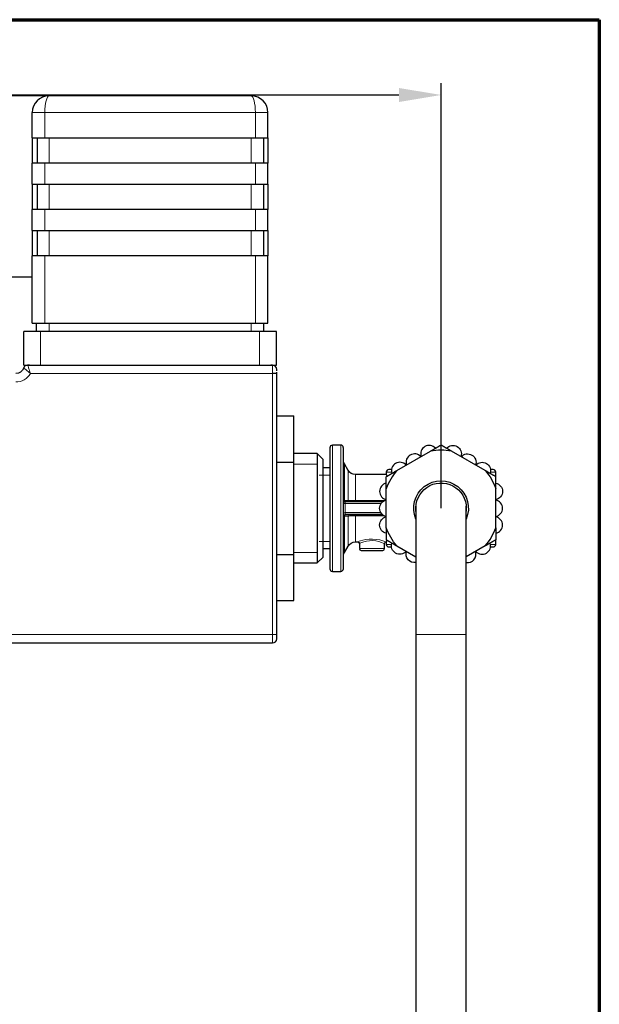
# Model space of a CAD drawing. Header units: millimetres. Extents: x 18 to 610, y -123 to 280.
# Tile 53 of 53: x 541 to 610, y 163 to 280. Entities that reach past the tile are written whole.
import ezdxf

# ---------------------------------------------------------------- set-up
doc = ezdxf.new("R2010")
doc.units = ezdxf.units.MM
doc.linetypes.add('SOLID', pattern=[0])
doc.styles.add('Arial', font='Arial.ttf', dxfattribs={"height": 5})
doc.dimstyles.get("Standard").update_dxf_attribs({"dimtxt": 5, "dimasz": 5, "dimexe": 0.18, "dimexo": 0.0625, "dimgap": 0.09, "dimtad": 0, "dimtih": 1, "dimtoh": 1, "dimdec": 4, "dimzin": 0, "dimdsep": 46, "dimtxsty": 'Arial', "dimcen": 0.09, "dimadec": 0, "dimazin": 0, "dimtfac": 1, "dimtdec": 4, "dimtofl": 0, "dimtmove": 0, "dimatfit": 3, "dimfxl": 0, "dimtolj": 1, "dimtzin": 0, "dimarcsym": 0})

# ---------------------------------------------------------------- blocks, each defined once
blk = doc.blocks.new('*D3')
at = {"color": 0, "lineweight": -2}
for p, q in [((459.03, 240.78), (459.03, 272.49)), ((591.03, 221.99), (591.03, 272.49)), ((464.03, 271.09), (586.03, 271.09))]:
    blk.add_line(p, q, dxfattribs=at)
at = {"color": 0}
for points in [[(464.03, 271.92), (464.03, 270.25), (459.03, 271.09)], [(586.03, 270.25), (586.03, 271.92), (591.03, 271.09)]]:
    blk.add_solid(points, dxfattribs=at)
at = {"layer": 'Defpoints', "color": 0}
for p in [(591.03, 271.09), (459.03, 240.78), (591.03, 221.99)]:
    blk.add_point(p, dxfattribs=at)
at = {"color": 0, "lineweight": 9, "insert": (524.08, 276.14), "char_height": 5, "attachment_point": 5, "style": 'Arial'}
blk.add_mtext('\\A1;132.0', dxfattribs=at)
blk = doc.blocks.new('BlockOfViews_1')
at = {"linetype": 'SOLID', "lineweight": 30}
for p, q in [((544.48, 270.99, -4.51), (528.48, 270.98, -4.15)), ((568.48, 270.99, 7.49), (544.48, 270.99, 7.49)), ((542.48, 265.99, 7.99), (542.48, 268.99, 7.99)), ((570.48, 265.99, 7.99), (570.48, 268.99, 7.99)), ((542.48, 265.99, 7.99), (542.48, 262.99, 7.99)), ((543.07, 265.99, 7.99), (543.07, 262.99, 7.99)), ((543.98, 265.99, 9.49), (568.98, 265.99, 9.49)), ((569.98, 262.99, 7.49), (569.98, 265.99, 7.49)), ((570.48, 265.99, 3.49), (570.48, 262.99, 3.49)), ((542.48, 260.49, 7.99), (542.48, 262.99, 7.99)), ((568.98, 262.99, 9.49), (543.98, 262.99, 9.49)), ((570.48, 260.49, 7.99), (570.48, 262.99, 7.99)), ((542.48, 260.49, 7.99), (542.48, 257.49, 7.99)), ((543.07, 260.49, 7.99), (543.07, 257.49, 7.99)), ((543.98, 260.49, 9.49), (568.98, 260.49, 9.49)), ((569.98, 257.49, 7.49), (569.98, 260.49, 7.49)), ((570.48, 260.49, 3.49), (570.48, 257.49, 3.49)), ((542.48, 254.99, 7.99), (542.48, 257.49, 7.99)), ((568.98, 257.49, 9.49), (543.98, 257.49, 9.49)), ((570.48, 254.99, 7.99), (570.48, 257.49, 7.99)), ((542.48, 254.99, 7.99), (542.48, 251.99, 7.99)), ((543.07, 254.99, 7.99), (543.07, 251.99, 7.99)), ((543.98, 254.99, 9.49), (568.98, 254.99, 9.49)), ((569.98, 251.99, 7.49), (569.98, 254.99, 7.49)), ((570.48, 254.99, 3.49), (570.48, 251.99, 3.49)), ((542.48, 243.99, 7.99), (542.48, 251.99, 7.99)), ((568.98, 251.99, 9.49), (543.98, 251.99, 9.49)), ((570.48, 243.99, 7.99), (570.48, 251.99, 7.99)), ((528.48, 249.49, -4.51), (542.48, 249.49, -4.51)), ((542.98, 242.99, 7.49), (542.98, 243.99, 7.49)), ((543.98, 243.99, 9.49), (568.98, 243.99, 9.49)), ((569.98, 242.99, 7.49), (569.98, 243.99, 7.49)), ((541.48, 238.99, 8.49), (541.48, 242.99, 8.49)), ((569.48, 242.99, 10.49), (543.48, 242.99, 10.49)), ((571.48, 238.99, 8.49), (571.48, 242.99, 8.49)), ((542.16, 238.99, 9.99), (541.94, 238.99, 9.99)), ((543.48, 238.99, 10.49), (569.48, 238.99, 10.49)), ((571.03, 238.99, 9.99), (570.8, 238.99, 9.99)), ((571.53, 206.99, 10.49), (571.53, 237.99, 10.49)), ((571.53, 232.96, -4.51), (573.53, 232.96, -4.51)), ((573.53, 227.47, 4.99), (573.53, 232.96, -4.51)), ((579.13, 229.49, -4.51), (578.13, 229.49, -4.51)), ((576.33, 228.49, -4.51), (573.53, 228.49, -4.51)), ((577.03, 227.79, -4.51), (576.33, 228.49, -4.51)), ((585.77, 226.46, 16.89), (589.78, 228.78, 16.89)), ((596.28, 226.46, 16.89), (592.27, 228.78, 16.89)), ((571.53, 227.47, 4.99), (573.53, 227.47, 4.99)), ((573.53, 216.51, 4.99), (573.53, 227.47, 4.99)), ((580, 226.49, -4.51), (579.56, 227.26, -4.51)), ((577.83, 226.79, -4.51), (577.03, 226.79, -4.5)), ((584.53, 225.99, -4.51), (580.87, 225.99, -4.51)), ((584.53, 226.29, -4.51), (584.53, 225.99, -4.51)), ((597.53, 225.74, -4.51), (597.53, 226.29, -4.51)), ((584.53, 219.67, 16.89), (584.53, 224.31, 16.89)), ((597.53, 219.67, 16.89), (597.53, 224.31, 16.89)), ((579.43, 222.89, 1.75), (579.43, 222.94, 1.72)), ((579.47, 222.81, 1.73), (579.43, 222.89, 1.75)), ((579.54, 222.76, 1.72), (579.47, 222.81, 1.73)), ((579.63, 222.74, 1.72), (579.54, 222.76, 1.72)), ((584.07, 222.74, 1.69), (579.63, 222.74, 1.69)), ((584.3, 222.89, -0.61), (580.87, 222.89, -0.61)), ((579.43, 221.09, 1.75), (579.47, 221.17, 1.73)), ((579.43, 221.04, 1.72), (579.43, 221.09, 1.75)), ((579.47, 221.17, 1.73), (579.54, 221.22, 1.72)), ((579.54, 221.22, 1.72), (579.63, 221.24, 1.71)), ((583.89, 221.44, 1.89), (579.63, 221.44, 1.89)), ((579.63, 221.24, 1.69), (584.07, 221.24, 1.69)), ((588.05, 221.6, 51.89), (588.04, 221.69, 52.73)), ((594.01, 221.69, 52.73), (593.99, 221.55, 51.89)), ((580.87, 217.99, -4.51), (581.13, 217.99, -4.55)), ((581.33, 217.79, -4.51), (581.33, 217.19, -4.51)), ((584.33, 217.19, -4.51), (584.32, 217.8, -4.51)), ((584.53, 217.99, -4.51), (584.53, 217.69, -4.51)), ((597.53, 217.69, -4.51), (597.53, 218.24, -4.51)), ((571.53, 216.51, 4.99), (573.53, 216.51, 4.99)), ((573.53, 211.02, -4.51), (573.53, 216.51, 4.99)), ((577.03, 217.19, -4.5), (577.83, 217.19, -4.51)), ((579.56, 216.72, -4.51), (580, 217.49, -4.51)), ((585.77, 217.52, 16.89), (588.04, 216.21, 16.89)), ((596.28, 217.52, 16.89), (594.01, 216.21, 16.89)), ((573.53, 215.49, -4.29), (576.33, 215.49, -4.29)), ((576.33, 215.49, -4.29), (577.03, 216.19, -4.32)), ((578.13, 214.49, -4.51), (579.13, 214.49, -4.51)), ((571.53, 211.02, -4.51), (573.53, 211.02, -4.51)), ((588.04, 208.15, 67.12), (588.03, 206.99, 66.93)), ((594.03, 206.99, 66.89), (594.01, 208.15, 67.12)), ((531.03, 205.99, 9.99), (571.03, 205.99, 9.99)), ((588.03, 206.99, 66.93), (588.03, 69.69, 66.89)), ((594.03, 69.69, 66.89), (594.03, 206.99, 66.89))]:
    blk.add_line(p, q, dxfattribs=at)
at = {"color": 196, "linetype": 'SOLID', "lineweight": 9}
for p, q in [((543.98, 265.99, 9.49), (543.98, 268.99, 9.49)), ((543.98, 268.99, 9.49), (568.98, 268.99, 9.49)), ((568.98, 265.99, 9.49), (568.98, 268.99, 9.49)), ((544.48, 262.99, 8.99), (544.48, 265.99, 8.99)), ((568.48, 262.99, 8.99), (568.48, 265.99, 8.99)), ((543.98, 260.49, 9.49), (543.98, 262.99, 9.49)), ((568.98, 260.49, 9.49), (568.98, 262.99, 9.49)), ((544.48, 257.49, 8.99), (544.48, 260.49, 8.99)), ((568.48, 257.49, 8.99), (568.48, 260.49, 8.99)), ((543.98, 254.99, 9.49), (543.98, 257.49, 9.49)), ((568.98, 254.99, 9.49), (568.98, 257.49, 9.49)), ((544.48, 251.99, 8.99), (544.48, 254.99, 8.99)), ((568.48, 251.99, 8.99), (568.48, 254.99, 8.99)), ((543.98, 243.99, 9.49), (543.98, 251.99, 9.49)), ((568.98, 243.99, 9.49), (568.98, 251.99, 9.49)), ((544.48, 242.99, 8.99), (544.48, 243.99, 8.99)), ((568.48, 242.99, 8.99), (568.48, 243.99, 8.99)), ((543.48, 238.99, 10.49), (543.48, 242.99, 10.49)), ((569.48, 238.99, 10.49), (569.48, 242.99, 10.49)), ((542.26, 237.99, 10.99), (571.03, 237.99, 10.99)), ((571.03, 237.99, 10.99), (571.03, 206.99, 10.99)), ((579.63, 221.44, 1.89), (579.63, 222.54, 1.89)), ((579.63, 222.54, 1.89), (583.89, 222.54, 1.89)), ((580.87, 221.09, -0.61), (584.3, 221.09, -0.61)), ((571.03, 206.99, 10.99), (531.03, 206.99, 10.99))]:
    blk.add_line(p, q, dxfattribs=at)
at = {"linetype": 'SOLID', "lineweight": 9}
for p, q in [((576.33, 227.23, 2.16), (573.53, 227.23, 2.16)), ((576.54, 225.93, 0.38), (577.83, 225.93, 0.38)), ((576.54, 218.05, 0.38), (577.83, 218.05, 0.38)), ((576.33, 216.75, 2.16), (573.53, 216.75, 2.16))]:
    blk.add_line(p, q, dxfattribs=at)
at = {"linetype": 'SOLID', "lineweight": 30}
for points in [[(588.04, 221.69, 52.73), (588.04, 222.24, 52.76), (588.04, 222.13, 53.91), (588.04, 221.94, 55.05), (588.04, 221.66, 56.17), (588.04, 221.29, 57.27), (588.04, 220.84, 58.33), (588.04, 220.32, 59.36), (588.04, 219.71, 60.35), (588.04, 219.04, 61.29), (588.04, 218.29, 62.17), (588.04, 217.48, 62.99), (588.04, 216.61, 63.76), (588.04, 215.69, 64.45), (588.04, 214.71, 65.07), (588.04, 213.69, 65.62), (588.04, 212.64, 66.09), (588.04, 211.55, 66.47), (588.04, 210.43, 66.77), (588.04, 209.29, 66.99), (588.04, 208.15, 67.12)], [(594.01, 208.15, 67.12), (594.01, 209.29, 66.99), (594.01, 210.43, 66.77), (594.01, 211.55, 66.47), (594.01, 212.64, 66.09), (594.01, 213.69, 65.62), (594.01, 214.71, 65.07), (594.01, 215.69, 64.45), (594.01, 216.61, 63.76), (594.01, 217.48, 62.99), (594.01, 218.29, 62.17), (594.01, 219.04, 61.29), (594.01, 219.71, 60.35), (594.01, 220.32, 59.36), (594.01, 220.84, 58.33), (594.01, 221.29, 57.27), (594.01, 221.66, 56.17), (594.01, 221.94, 55.05), (594.01, 222.13, 53.91), (594.01, 222.24, 52.76), (594.01, 221.69, 52.73)]]:
    blk.add_polyline3d(points, dxfattribs=at)
at = {"color": 196, "linetype": 'SOLID', "lineweight": 9, "extrusion": (0, 1, 0)}
for centre, radius, start, end in [((-543.98, 7.99, 268.99), 1.5, 0, 90), ((-568.98, 7.99, 268.99), 1.5, 90, 180), ((-591.03, -4.51, 226.29), 6.5, 0, 25.4608), ((-591.03, -4.51, 226.29), 6.5, 155.3226, 180), ((-571.03, 10.49, 206.99), 0.5, 90, 180)]:
    blk.add_arc(centre, radius, start, end, dxfattribs=at)
at = {"linetype": 'SOLID', "lineweight": 30, "extrusion": (0, 1, 0)}
for centre, radius, start, end in [((-543.98, 7.99, 265.99), 1.5, 0, 90), ((-568.98, 7.99, 265.99), 1.5, 90, 180), ((-543.98, 7.99, 260.49), 1.5, 0, 90), ((-568.98, 7.99, 260.49), 1.5, 90, 180), ((-543.98, 7.99, 254.99), 1.5, 0, 90), ((-568.98, 7.99, 254.99), 1.5, 90, 180), ((-543.98, 7.99, 243.99), 1.5, 0, 90), ((-568.98, 7.99, 243.99), 1.5, 90, 180), ((-543.48, 8.49, 238.99), 2, 0, 90), ((-569.48, 8.49, 238.99), 2, 90, 180), ((-591.03, -4.51, 226.29), 6.5, 154.5392, 155.3226), ((-582.83, -4.51, 216.99), 1.3, 357.6923, 182.3077)]:
    blk.add_arc(centre, radius, start, end, dxfattribs=at)
at = {"linetype": 'SOLID', "lineweight": 30, "extrusion": (0, -1, 0)}
for centre, radius, start, end in [((543.98, 7.99, -262.99), 1.5, 90, 180), ((568.98, 7.99, -262.99), 1.5, 0, 90), ((543.98, 7.99, -257.49), 1.5, 90, 180), ((568.98, 7.99, -257.49), 1.5, 0, 90), ((543.98, 7.99, -251.99), 1.5, 90, 180), ((568.98, 7.99, -251.99), 1.5, 0, 90), ((543.48, 8.49, -242.99), 2, 90, 180), ((569.48, 8.49, -242.99), 2, 0, 90), ((571.03, 10.49, -237.99), 0.5, 0, 90), ((591.03, -4.51, -226.59), 6.2, 161.2057, 181.4516), ((591.03, -4.51, -226.59), 6.2, 358.5484, 18.7943), ((591.03, -4.51, -217.69), 6.5, 154.5392, 155.3226)]:
    blk.add_arc(centre, radius, start, end, dxfattribs=at)
at = {"linetype": 'SOLID', "lineweight": 30, "extrusion": (0, 0, -1)}
for centre, radius, start, end in [((-540.53, 238.99, -9.99), 1, 199.4712, 270), ((-592.44, 228.45, -13.89), 1, 41.537, 198.463), ((-594.18, 227.45, -13.89), 1, 41.537, 198.463), ((-580.39, 227.75, 4.51), 0.963, 329.4117, 0.5888), ((-595.91, 226.45, -13.89), 1, 41.537, 198.463), ((-580.87, 226.99, 4.51), 0.995, 269.847, 330.1528), ((-591.03, 221.99, -16.89), 6.9, 139.6049, 160.3951), ((-591.03, 221.99, -16.89), 3.25, 336.8134, 203.1866), ((-591.03, 221.99, -51.89), 3, 353.5771, 180), ((-597.33, 223.99, -13.89), 1, 101.537, 258.463), ((-584.73, 221.99, -13.89), 1, 281.537, 78.463), ((-579.63, 221.04, -1.69), 0.2, 11.5212, 15.7836), ((-579.63, 221.04, -1.69), 0.2, 36.0694, 42.8882), ((-579.63, 221.04, -1.69), 0.2, 60.8, 67.9248), ((-579.63, 221.04, -1.69), 0.2, 88.8598, 90), ((-591.03, 221.99, -51.89), 3, 180, 186.3731), ((-579.63, 221.04, -1.69), 0.2, 0, 2.4816), ((-584.73, 219.99, -13.89), 1, 281.537, 78.463), ((-591.03, 221.99, -16.89), 6.9, 319.6049, 340.3951), ((-580.87, 216.99, 4.51), 0.995, 29.8472, 90.153), ((-581.13, 217.79, 4.55), 0.201, 90.3236, 179.7683), ((-584.51, 217.8, 4.51), 0.192, 0.6348, 94.647), ((-586.14, 217.53, -13.89), 1, 221.537, 18.463), ((-580.39, 216.23, 4.51), 0.963, 359.4112, 30.5883), ((-587.88, 216.53, -13.89), 1, 260.6291, 18.4631)]:
    blk.add_arc(centre, radius, start, end, dxfattribs=at)
at = {"linetype": 'SOLID', "lineweight": 30}
for centre, radius, start, end in [((541.94, 238.49, 9.99), 0.5, 90, 160.5288), ((571.03, 238.49, 9.99), 0.5, 0, 90), ((578.13, 229.18, -4.51), 0.306, 91.1872, 178.8011), ((579.12, 229.19, -4.51), 0.304, 0.6974, 89.3026), ((589.61, 228.45, 13.89), 1, 41.537, 198.463), ((587.88, 227.45, 13.89), 1, 41.537, 198.463), ((591.03, 221.99, 16.89), 6.9, 79.6049, 100.3951), ((586.14, 226.45, 13.89), 1, 41.537, 198.463), ((584.84, 226.28, -4.51), 0.313, 92.4193, 177.5837), ((591.03, 221.99, 16.89), 6.9, 139.6049, 160.3951), ((597.21, 226.28, -4.51), 0.313, 2.4163, 87.5807), ((584.73, 223.99, 13.89), 1, 101.537, 258.463), ((579.63, 222.94, 1.69), 0.2, 180, 182.2315), ((579.63, 222.94, 1.69), 0.2, 190.9141, 195.7728), ((579.63, 222.94, 1.69), 0.2, 216.1651, 223.1386), ((579.63, 222.94, 1.69), 0.2, 240.8186, 248.4365), ((579.63, 222.94, 1.69), 0.2, 267.5891, 270), ((597.33, 221.99, 13.89), 1, 281.537, 78.463), ((597.33, 219.99, 13.89), 1, 281.537, 78.463), ((591.03, 221.99, 16.89), 6.9, 319.6049, 340.3951), ((584.84, 217.7, -4.51), 0.313, 182.4163, 267.5807), ((595.91, 217.53, 13.89), 1, 221.537, 18.463), ((597.21, 217.7, -4.51), 0.313, 272.4193, 357.5837), ((581.53, 217.19, -4.51), 0.202, 180.5182, 269.4818), ((584.12, 217.19, -4.51), 0.202, 270.5089, 359.5086), ((594.18, 216.53, 13.89), 1, 260.6291, 18.4631), ((578.13, 214.79, -4.51), 0.304, 180.6944, 269.3144), ((579.12, 214.8, -4.51), 0.307, 271.206, 358.7969), ((571.03, 206.49, 9.99), 0.5, 270, 0)]:
    blk.add_arc(centre, radius, start, end, dxfattribs=at)
at = {"color": 196, "linetype": 'SOLID', "lineweight": 9, "extrusion": (1, 0, 0)}
for centre, radius, start, end in [((237.99, 9.99, 571.03), 1, 0, 90), ((221.04, -0.42, 580.87), 0.2, 283.0729, 0), ((206.99, 9.99, 571.03), 1, 90, 180)]:
    blk.add_arc(centre, radius, start, end, dxfattribs=at)
at = {"color": 196, "linetype": 'SOLID', "lineweight": 9}
blk.add_arc((540.53, 238.99, 10.99), 2, 270, 330, dxfattribs=at)
at = {"linetype": 'SOLID', "lineweight": 30, "extrusion": (-1, 0, 0)}
for centre, radius, start, end in [((-237.99, 9.99, -571.53), 0.5, 132.1875, 180), ((-237.99, 9.99, -571.53), 0.5, 90, 109.6876), ((-221.99, -4.51, -577.03), 5.8, 1.8947, 180), ((-206.99, 9.99, -571.53), 0.5, 0, 90)]:
    blk.add_arc(centre, radius, start, end, dxfattribs=at)
at = {"color": 196, "linetype": 'SOLID', "lineweight": 9, "extrusion": (-1, 0, 2.61361e-16)}
blk.add_arc((-221.99, -4.51, -578.13), 7.5, 0, 180, dxfattribs=at)
at = {"color": 196, "linetype": 'SOLID', "lineweight": 9, "extrusion": (1, 0, -2.61361e-16)}
blk.add_arc((221.99, -4.51, 579.13), 7.5, 0, 180, dxfattribs=at)
at = {"linetype": 'SOLID', "lineweight": 30, "extrusion": (1, 0, 0)}
for centre, radius, end in [((221.99, -4.51, 576.33), 6.5, 178.1053), ((221.99, -4.51, 577.83), 7.2, 180)]:
    blk.add_arc(centre, radius, 0, end, dxfattribs=at)
at = {"linetype": 'SOLID', "lineweight": 30, "extrusion": (-1, 0, 4.44089e-16)}
blk.add_arc((-221.99, -4.51, -579.43), 7.2, 0, 180, dxfattribs=at)
at = {"color": 196, "linetype": 'SOLID', "lineweight": 9, "extrusion": (-1, -5.30734e-32, 3.37201e-16)}
for start, end in [(100.1937, 180), (0, 79.8063)]:
    blk.add_arc((-221.99, -4.51, -579.56), 5.27, start, end, dxfattribs=at)
at = {"color": 196, "linetype": 'SOLID', "lineweight": 9, "extrusion": (1, 0, -4.44089e-16)}
for start, end in [(358.8312, 78.0814), (101.9186, 181.1688)]:
    blk.add_arc((221.99, -4.51, 580), 4.5, start, end, dxfattribs=at)
at = {"color": 196, "linetype": 'SOLID', "lineweight": 9, "extrusion": (-1, 0, 4.44089e-16)}
for start, end in [(103.0729, 180), (0, 76.9271)]:
    blk.add_arc((-221.99, -4.51, -580.87), 4, start, end, dxfattribs=at)
at = {"color": 196, "linetype": 'SOLID', "lineweight": 9, "extrusion": (0, -1, 0)}
for centre, radius, start, end in [((579.63, 2.09, -222.54), 0.2, 180, 270), ((579.63, 2.09, -221.44), 0.2, 180, 270), ((591.03, -4.51, -217.69), 6.5, 155.3226, 180), ((591.03, -4.51, -217.69), 6.5, 0, 25.4608), ((582.83, -4.51, -217.19), 1.5, 0, 180)]:
    blk.add_arc(centre, radius, start, end, dxfattribs=at)
at = {"color": 196, "linetype": 'SOLID', "lineweight": 9, "extrusion": (-0.494046, 0, 0.869436)}
blk.add_arc((-222.94, 504.42, -285.74), 0.2, 275.0766, 0, dxfattribs=at)
at = {"color": 196, "linetype": 'SOLID', "lineweight": 9, "extrusion": (-1, 0, -1.53134e-16)}
for centre, start, end in [((-222.54, 1.69, -579.63), 90, 180), ((-221.44, 1.69, -579.63), 0, 90)]:
    blk.add_arc(centre, 0.2, start, end, dxfattribs=at)
at = {"color": 196, "linetype": 'SOLID', "lineweight": 9, "extrusion": (-0.49185, 0, 0.87068)}
blk.add_arc((-222.94, 505.14, -285.37), 0.2, 275.927, 360, dxfattribs=at)
at = {"color": 196, "linetype": 'SOLID', "lineweight": 9, "extrusion": (-1, 0, 0)}
blk.add_arc((-222.94, -0.42, -580.87), 0.2, 283.0729, 0, dxfattribs=at)
at = {"color": 196, "linetype": 'SOLID', "lineweight": 9, "extrusion": (0.494046, 0, -0.869436)}
blk.add_arc((221.04, 504.42, 285.74), 0.2, 275.0766, 360, dxfattribs=at)
at = {"color": 196, "linetype": 'SOLID', "lineweight": 9, "extrusion": (0.49185, -1.09213e-15, -0.87068)}
blk.add_arc((221.04, 505.14, 285.37), 0.2, 275.927, 0, dxfattribs=at)
at = {"linetype": 'SOLID', "lineweight": 30, "extrusion": (1.25101e-31, 1, -1.62443e-32)}
for start, end in [(358.5484, 18.7943), (161.2057, 181.4516)]:
    blk.add_arc((-591.03, -4.51, 217.39), 6.2, start, end, dxfattribs=at)
at = {"color": 196, "linetype": 'SOLID', "lineweight": 9, "extrusion": (0, 1, -1.18424e-16)}
blk.add_arc((-591.03, 66.89, 206.99), 3, 0.7031, 180, dxfattribs=at)
at = {"linetype": 'SOLID', "lineweight": 30, "extrusion": (0.242536, -6.46245e-16, 0.970143)}
blk.add_ellipse((544.48, 268.99, 7.49), major_axis=(-2, 0, 0.5), ratio=0.970143, start_param=4.712389, end_param=6.283185, dxfattribs=at)
at = {"color": 196, "linetype": 'SOLID', "lineweight": 9, "extrusion": (-0.970143, -6.46245e-16, -0.242536)}
blk.add_ellipse((544.48, 268.99, 7.49), major_axis=(-0.5, 0, 2), ratio=0.970143, start_param=0, end_param=1.570796, dxfattribs=at)
at = {"linetype": 'SOLID', "lineweight": 30, "extrusion": (-0.242536, -2.15415e-16, 0.970143)}
blk.add_ellipse((568.48, 268.99, 7.49), major_axis=(2, 0, 0.5), ratio=0.970143, start_param=0, end_param=1.570796, dxfattribs=at)
at = {"color": 196, "linetype": 'SOLID', "lineweight": 9, "extrusion": (0.970143, 0, -0.242536)}
blk.add_ellipse((568.48, 268.99, 7.49), major_axis=(0.5, 0, 2), ratio=0.970143, start_param=4.712389, end_param=6.283185, dxfattribs=at)
at = {"color": 196, "linetype": 'SOLID', "lineweight": 9}
for points, knots in [([(541.47, 238.66, 9.99), (541.47, 238.66, 10.18), (541.52, 238.62, 10.37), (541.68, 238.51, 10.68), (541.79, 238.43, 10.79), (541.97, 238.27, 10.92), (542.05, 238.2, 10.95), (542.17, 238.08, 10.98), (542.21, 238.04, 10.99), (542.26, 237.99, 10.99)], [-0.8528695, -0.8528695, -0.8528695, -0.8528695, -0.5638155, -0.5638155, -0.2835206, -0.2835206, -0.1083363, -0.1083363, 0.0011538, 0.0011538, 0.0011538, 0.0011538]), ([(542.26, 237.99, 10.99), (542.24, 238.05, 10.99), (542.22, 238.12, 10.98), (542.17, 238.28, 10.95), (542.14, 238.37, 10.92), (542.07, 238.61, 10.79), (542.03, 238.74, 10.68), (541.96, 238.93, 10.37), (541.94, 238.99, 10.18), (541.94, 238.99, 9.99)], [-0.0011538, -0.0011538, -0.0011538, -0.0011538, 0.1083363, 0.1083363, 0.2835206, 0.2835206, 0.5638155, 0.5638155, 0.8528695, 0.8528695, 0.8528695, 0.8528695]), ([(579.56, 222.92, 0.67), (579.55, 222.92, 0.69), (579.54, 222.92, 0.71), (579.51, 222.93, 0.77), (579.5, 222.93, 0.8), (579.47, 222.93, 0.89), (579.45, 222.93, 0.94), (579.43, 222.94, 1.06), (579.43, 222.94, 1.12), (579.43, 222.94, 1.18)], [0, 0, 0, 0, 0.0542814, 0.0542814, 0.1411317, 0.1411317, 0.2800922, 0.2800922, 0.4233952, 0.4233952, 0.4233952, 0.4233952]), ([(580, 222.92, -0.11), (579.98, 222.92, -0.07), (579.97, 222.92, -0.04), (579.92, 222.92, 0.05), (579.89, 222.92, 0.1), (579.81, 222.92, 0.24), (579.76, 222.92, 0.32), (579.66, 222.92, 0.5), (579.61, 222.92, 0.59), (579.56, 222.92, 0.67)], [-0.8992807, -0.8992807, -0.8992807, -0.8992807, -0.7839883, -0.7839883, -0.5995205, -0.5995205, -0.3043719, -0.3043719, 0, 0, 0, 0]), ([(580.87, 222.89, -0.61), (580.82, 222.89, -0.61), (580.78, 222.89, -0.61), (580.66, 222.9, -0.59), (580.59, 222.9, -0.58), (580.42, 222.9, -0.51), (580.32, 222.9, -0.45), (580.14, 222.91, -0.3), (580.06, 222.91, -0.21), (580, 222.92, -0.11)], [0, 0, 0, 0, 0.1075936, 0.1075936, 0.2797434, 0.2797434, 0.555183, 0.555183, 0.8392301, 0.8392301, 0.8392301, 0.8392301]), ([(580, 221.06, -0.11), (580.03, 221.06, -0.15), (580.05, 221.06, -0.18), (580.12, 221.07, -0.28), (580.17, 221.07, -0.33), (580.31, 221.08, -0.45), (580.41, 221.08, -0.51), (580.63, 221.08, -0.59), (580.75, 221.09, -0.61), (580.87, 221.09, -0.61)], [0, 0, 0, 0, 0.1075862, 0.1075862, 0.2797241, 0.2797241, 0.5551447, 0.5551447, 0.8391722, 0.8391722, 0.8391722, 0.8391722]), ([(579.43, 221.04, 1.18), (579.43, 221.04, 1.16), (579.43, 221.04, 1.13), (579.43, 221.04, 1.08), (579.44, 221.04, 1.04), (579.45, 221.05, 0.95), (579.47, 221.05, 0.89), (579.51, 221.05, 0.78), (579.53, 221.06, 0.73), (579.56, 221.06, 0.67)], [0, 0, 0, 0, 0.0542814, 0.0542814, 0.1411317, 0.1411317, 0.2800922, 0.2800922, 0.4233952, 0.4233952, 0.4233952, 0.4233952]), ([(579.56, 221.06, 0.67), (579.58, 221.06, 0.64), (579.6, 221.06, 0.61), (579.65, 221.06, 0.52), (579.68, 221.06, 0.47), (579.76, 221.06, 0.33), (579.81, 221.06, 0.24), (579.9, 221.06, 0.07), (579.95, 221.06, -0.02), (580, 221.06, -0.11)], [-0.8992807, -0.8992807, -0.8992807, -0.8992807, -0.7839883, -0.7839883, -0.5995205, -0.5995205, -0.3043719, -0.3043719, 0, 0, 0, 0]), ([(584.53, 217.99, -4.51), (584.53, 217.99, -4.27), (584.47, 218.01, -4.02), (584.09, 218.15, -3.28), (583.52, 218.32, -2.92), (582.34, 218.34, -2.87), (581.79, 218.21, -3.12), (581.24, 218.04, -3.83), (581.12, 217.99, -4.19), (581.13, 217.99, -4.55)], [-6.853325, -6.853325, -6.853325, -6.853325, -6.203694, -6.203694, -4.629308, -4.629308, -3.216396, -3.216396, -2.246876, -2.246876, -2.246876, -2.246876]), ([(581.33, 217.79, -4.51), (581.33, 217.79, -4.19), (581.43, 217.84, -3.87), (581.91, 218.02, -3.22), (582.4, 218.16, -2.99), (583.43, 218.14, -3.03), (583.94, 217.95, -3.37), (584.27, 217.81, -4.06), (584.33, 217.79, -4.28), (584.33, 217.79, -4.51)], [2.283371, 2.283371, 2.283371, 2.283371, 3.216396, 3.216396, 4.629308, 4.629308, 6.203694, 6.203694, 6.852383, 6.852383, 6.852383, 6.852383])]:
    blk.add_open_spline(points, degree=3, knots=knots, dxfattribs=at)
at = {"linetype": 'SOLID', "lineweight": 30}
for points, weights in [([(589.78, 228.78, 16.89), (590.38, 229.12, 16.76), (591.03, 229.5, 16.54)], [1, 1.01542290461, 1.0208149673]), ([(592.27, 228.78, 16.89), (591.67, 229.12, 16.76), (591.03, 229.5, 16.54)], [1, 1.01542290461, 1.0208149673]), ([(584.53, 225.74, 16.54), (585.17, 226.12, 16.76), (585.77, 226.46, 16.89)], [1.0208149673, 1.01542290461, 1]), ([(597.53, 225.74, 16.54), (596.88, 226.12, 16.76), (596.28, 226.46, 16.89)], [1.0208149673, 1.01542290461, 1]), ([(584.53, 224.31, 16.89), (584.53, 224.99, 16.76), (584.53, 225.74, 16.54)], [1, 1.01542290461, 1.0208149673]), ([(597.53, 224.31, 16.89), (597.53, 224.99, 16.76), (597.53, 225.74, 16.54)], [1, 1.01542290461, 1.0208149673]), ([(584.53, 219.67, 16.89), (584.53, 218.99, 16.76), (584.53, 218.24, 16.54)], [1, 1.01542290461, 1.0208149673]), ([(597.53, 219.67, 16.89), (597.53, 218.99, 16.76), (597.53, 218.24, 16.54)], [1, 1.01542290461, 1.0208149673]), ([(584.53, 218.24, 16.54), (585.17, 217.86, 16.76), (585.77, 217.52, 16.89)], [1.0208149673, 1.01542290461, 1]), ([(597.53, 218.24, 16.54), (596.88, 217.86, 16.76), (596.28, 217.52, 16.89)], [1.0208149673, 1.01542290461, 1])]:
    blk.add_rational_spline(points, weights, degree=2, dxfattribs=at)
for points, knots in [([(584.64, 225.81, -3.31), (584.61, 225.85, -3.45), (584.59, 225.88, -3.59), (584.54, 225.96, -3.99), (584.53, 225.99, -4.25), (584.53, 225.99, -4.51)], [17.505984, 17.505984, 17.505984, 17.505984, 17.915039, 17.915039, 18.690971, 18.690971, 18.690971, 18.690971]), ([(584.53, 217.99, -4.51), (584.53, 217.99, -4.25), (584.54, 218.02, -3.99), (584.59, 218.1, -3.59), (584.61, 218.13, -3.45), (584.64, 218.17, -3.31)], [6.230324, 6.230324, 6.230324, 6.230324, 7.006256, 7.006256, 7.415311, 7.415311, 7.415311, 7.415311])]:
    blk.add_open_spline(points, degree=3, knots=knots, dxfattribs=at)
blk.add_open_spline([(584.53, 217.99, -4.55), (584.53, 217.99, -4.53), (584.53, 217.99, -4.52), (584.53, 217.99, -4.51)], degree=3, dxfattribs=at)
blk = doc.blocks.new('A21-m2')
at = {"color": 51, "linetype": 'SOLID', "lineweight": 70}
for p, q in [((23.1, 280.03), (609.82, 280.03)), ((609.82, 280.03), (609.82, -119.97))]:
    blk.add_line(p, q, dxfattribs=at)

msp = doc.modelspace()

# ---------------------------------------------------------------- block references
for name in ['A21-m2', 'BlockOfViews_1']:
    msp.add_blockref(name, (0, 0))

# ---------------------------------------------------------------- dimensions: what is measured, and where the dimension line sits
at = {"lineweight": 9}
dim = msp.add_linear_dim(base=(591.03, 271.09), p1=(459.03, 240.78), p2=(591.03, 221.99), dimstyle='Standard', override={"dimtxt": 5, "dimasz": 5, "dimexe": 1.4, "dimexo": 0, "dimgap": 2.5, "dimtad": 1, "dimtih": 0, "dimtoh": 1, "dimdec": 1, "dimlfac": 1, "dimpost": '<>', "dimsah": 1, "dimse1": 0, "dimse2": 0, "dimtix": 1}, dxfattribs=at)
dim.commit()
dim.dimension.update_dxf_attribs({"geometry": '*D3', "text_midpoint": (524.08, 271.09), "dimtype": 160})

doc.saveas('drawing.dxf')
